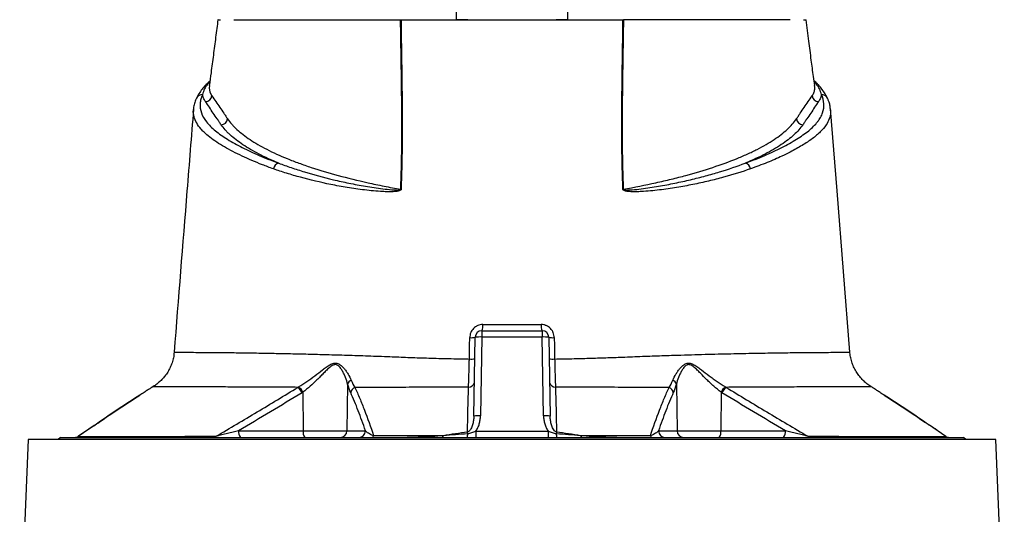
# Model space of a CAD drawing. Header units: millimetres. Extents: x 1189 to 1789, y 540 to 2623.
# Tile 11 of 12: x 1268 to 1710, y 2102 to 2325. Entities that reach past the tile are written whole.
import ezdxf

# ---------------------------------------------------------------- set-up
doc = ezdxf.new("R2010")
doc.units = ezdxf.units.MM

msp = doc.modelspace()

# ---------------------------------------------------------------- linework, layer by layer
at = {"color": 8, "linetype": 'Continuous', "lineweight": 25}
for p, q in [((1353.22, 2296.66), (1352.74, 2296.16)), ((1625.47, 2296.16), (1625, 2296.63)), ((1301.24, 2141.93), (1294.1, 2137.01)), ((1684.11, 2137.01), (1676.79, 2142.06))]:
    msp.add_line(p, q, dxfattribs=at)
at = {"color": 7, "linetype": 'Continuous', "lineweight": 25}
for p, q in [((1354.06, 2290.48), (1354.18, 2290.3)), ((1624.03, 2290.3), (1624.15, 2290.48)), ((1345.93, 2284.2), (1345.98, 2284.49)), ((1475.55, 2184.59), (1502.66, 2184.59)), ((1475.55, 2184.59), (1475.55, 2181.75)), ((1502.66, 2184.59), (1502.66, 2181.75)), ((1471.93, 2146.16), (1472.55, 2181.65)), ((1475.55, 2181.75), (1474.93, 2146.26)), ((1502.66, 2181.75), (1475.55, 2181.75)), ((1503.28, 2146.27), (1502.66, 2181.75)), ((1505.66, 2181.65), (1506.28, 2146.16)), ((1337.27, 2174.91), (1337.22, 2174.91)), ((1641.03, 2174.91), (1641, 2174.91)), ((1415.21, 2160.51), (1414.86, 2139.54)), ((1563, 2160.51), (1563.35, 2139.54)), ((1327.54, 2159.3), (1327.55, 2159.3)), ((1395.12, 2156.95), (1395.2, 2139.54)), ((1583.09, 2156.95), (1583.01, 2139.54)), ((1650.8, 2159.29), (1650.76, 2159.31)), ((1301.04, 2141.83), (1294.25, 2137.15)), ((1366.2, 2139.54), (1395.2, 2139.54)), ((1395.2, 2139.54), (1414.86, 2139.54)), ((1414.86, 2139.54), (1423.21, 2139.54)), ((1472.83, 2139.44), (1472.83, 2136.59)), ((1472.83, 2139.44), (1505.38, 2139.44)), ((1505.38, 2139.44), (1505.38, 2136.59)), ((1555, 2139.54), (1563.35, 2139.54)), ((1563.35, 2139.54), (1583.01, 2139.54)), ((1583.01, 2139.54), (1612.01, 2139.54)), ((1271.6, 2135.59), (1267.75, 2044.21)), ((1706.61, 2135.59), (1271.6, 2135.59)), ((1286.11, 2136.59), (1285.11, 2135.59)), ((1286.11, 2136.59), (1692.11, 2136.59)), ((1693.11, 2135.59), (1692.11, 2136.59)), ((1710.46, 2044.23), (1706.61, 2135.59))]:
    msp.add_line(p, q, dxfattribs=at)
at = {"color": 8, "linetype": 'Continuous', "lineweight": 25, "flags": 128}
for points in [[(1352.74, 2296.16), (1353.12, 2296.3), (1353.21, 2296.35)], [(1353.02, 2294.91), (1352.92, 2293.73), (1353.25, 2292.11), (1354.06, 2290.48), (1354.06, 2290.48), (1354.06, 2290.48)], [(1625.01, 2296.35), (1625.09, 2296.31), (1625.47, 2296.16)]]:
    msp.add_lwpolyline(points, dxfattribs=at)
at = {"color": 7, "linetype": 'Continuous', "lineweight": 25, "flags": 128}
msp.add_lwpolyline([(1641.04, 2174.91), (1635.25, 2247.58), (1632.3, 2284.5)], dxfattribs=at)
at = {"color": 7, "linetype": 'Continuous', "lineweight": 25}
for centre, radius, start, end in [((1353.46, 2293.63), 2.63, 105.98, 139.0428), ((1351.13, 2290.87), 3.11, 272.6028, 349.4392), ((1627.08, 2290.87), 3.11, 190.5602, 267.3972), ((1358.18, 2280.4), 3.11, 272.7203, 351.0646), ((1620.03, 2280.41), 3.11, 188.9348, 267.281), ((1385.06, 2256.9), 3.24, 104.9593, 170.4584), ((1593.15, 2256.9), 3.24, 9.5416, 75.0407), ((1439.85, 2234.02), 14.25, 92.3411, 93.0093), ((1538.36, 2234.02), 14.25, 86.9907, 87.6589), ((1470.34, 2186.72), 5.63, 337.8337, 6.5565), ((1507.87, 2186.72), 5.63, 173.4435, 202.1663), ((1475.55, 2181.59), 3, 90, 179), ((1502.66, 2181.59), 3, 1, 90), ((1470.78, 2190.01), 8.55, 265.4048, 281.9424), ((1474.55, 2167.33), 14.45, 86.038, 97.9584), ((1503.66, 2167.33), 14.45, 82.0416, 93.962), ((1507.43, 2190.01), 8.55, 258.0576, 274.5952), ((1470.65, 2182.14), 10.29, 266.0026, 279.7211), ((1507.56, 2182.14), 10.29, 260.2787, 273.9974), ((1418, 2159.68), 2.9, 114.3228, 163.4155), ((1469.72, 2161.78), 2.53, 266.149, 348.3496), ((1508.49, 2161.78), 2.53, 191.6509, 273.8553), ((1560.21, 2159.68), 2.9, 16.5817, 65.672), ((1387.68, 2153.05), 7.97, 27.4326, 49.6726), ((1387.96, 2153.07), 8.14, 28.4617, 50.1715), ((1419.64, 2156.16), 3.13, 111.8187, 168.6244), ((1558.57, 2156.16), 3.13, 11.3726, 68.1818), ((1590.25, 2153.07), 8.14, 129.8276, 151.5376), ((1590.53, 2153.05), 7.97, 130.3241, 152.5617), ((1473.94, 2131.85), 14.45, 86.038, 97.9584), ((1504.28, 2131.85), 14.45, 82.0416, 93.962), ((1369.61, 2138.86), 3.48, 168.8058, 220.7047), ((1398.62, 2138.86), 3.48, 168.8058, 220.7047), ((1411.91, 2139.54), 2.95, 270.9872, 359.999), ((1420.26, 2139.54), 2.95, 270.9872, 359.999), ((1462.32, 2137.99), 6.86, 348.2478, 2.5753), ((1203.37, 2105.99), 267.76, 6.9299, 7.0941), ((1515.89, 2137.99), 6.86, 177.4254, 191.7487), ((1774.91, 2105.99), 267.83, 172.9073, 173.0714), ((1557.95, 2139.54), 2.95, 180.001, 269.0128), ((1566.3, 2139.54), 2.95, 180.001, 269.0128), ((1579.59, 2138.86), 3.48, 319.2953, 11.1942), ((1608.59, 2138.86), 3.48, 319.2953, 11.1942), ((1292.51, 2139.59), 3, 270, 305.2195), ((1292.52, 2139.59), 3, 270.0001, 305.2359), ((1292.61, 2139.48), 2.89, 270.037, 301.1208), ((1354.94, 2138.18), 1.59, 271.7532, 317.5055), ((1425.92, 2137.5), 0.964, 289.0545, 352.7245), ((1457.02, 2137.43), 1.2, 315.5581, 3.7641), ((1521.19, 2137.43), 1.2, 176.2335, 224.4282), ((1552.29, 2137.5), 0.964, 187.2759, 250.9459), ((1623.27, 2138.18), 1.59, 222.502, 268.2476), ((1685.7, 2139.59), 3, 234.6055, 269.9999), ((1685.69, 2139.59), 3, 234.8504, 270), ((1685.6, 2139.48), 2.89, 238.8785, 269.963)]:
    msp.add_arc(centre, radius, start, end, dxfattribs=at)
at = {"color": 8, "linetype": 'Continuous', "lineweight": 25}
for centre, radius, start, end in [((1624.74, 2293.63), 2.64, 43.4312, 73.9973), ((1349.86, 2288), 2.87, 87.4552, 153.9524), ((1628.35, 2288), 2.87, 26.1935, 92.5436)]:
    msp.add_arc(centre, radius, start, end, dxfattribs=at)
at = {"color": 7, "linetype": 'Continuous', "lineweight": 25}
for points, knots in [([(1464.11, 2324.59), (1464.11, 2327.14), (1464.11, 2329.69), (1464.11, 2334.78), (1464.11, 2337.32), (1464.11, 2341.13), (1464.11, 2342.4), (1464.11, 2344.93), (1464.11, 2346.2), (1464.11, 2348.09), (1464.11, 2348.72), (1464.11, 2349.98), (1464.11, 2350.61), (1464.11, 2351.54), (1464.11, 2351.85), (1464.11, 2352.47), (1464.11, 2352.78), (1464.11, 2353.38), (1464.11, 2353.68), (1464.11, 2354.1), (1464.11, 2354.24), (1464.11, 2354.42), (1464.11, 2354.48), (1464.11, 2354.56), (1464.11, 2354.59), (1464.11, 2354.59)], [0, 0, 0, 0, 0.25, 0.25, 0.5, 0.5, 0.625, 0.625, 0.75, 0.75, 0.8125, 0.8125, 0.875, 0.875, 0.90625, 0.90625, 0.9375, 0.9375, 0.96875, 0.96875, 0.984375, 0.984375, 0.992187, 0.992187, 1, 1, 1, 1]), ([(1514.11, 2354.59), (1514.11, 2354.59), (1514.11, 2354.56), (1514.11, 2354.48), (1514.11, 2354.42), (1514.11, 2354.23), (1514.11, 2354.09), (1514.11, 2353.67), (1514.11, 2353.37), (1514.11, 2352.76), (1514.11, 2352.45), (1514.11, 2351.84), (1514.11, 2351.53), (1514.11, 2350.59), (1514.11, 2349.96), (1514.11, 2348.71), (1514.11, 2348.08), (1514.11, 2346.18), (1514.11, 2344.92), (1514.11, 2342.38), (1514.11, 2341.12), (1514.11, 2337.31), (1514.11, 2334.77), (1514.11, 2329.68), (1514.11, 2327.14), (1514.11, 2324.59)], [0, 0, 0, 0, 0.007812, 0.007812, 0.015625, 0.015625, 0.03125, 0.03125, 0.0625, 0.0625, 0.09375, 0.09375, 0.125, 0.125, 0.1875, 0.1875, 0.25, 0.25, 0.375, 0.375, 0.5, 0.5, 0.75, 0.75, 1, 1, 1, 1]), ([(1356.87, 2324.59), (1356.54, 2321.96), (1355.86, 2316.68), (1354.83, 2308.69), (1353.89, 2301.43), (1353.24, 2296.85), (1352.97, 2294.91)], [0, 0, 0, 0, 0.2686541, 0.5373671, 0.8048586, 1, 1, 1, 1]), ([(1356.93, 2324.59), (1356.9, 2324.59), (1356.78, 2324.59), (1357.11, 2324.59), (1357.76, 2324.59), (1358.08, 2324.59)], [0, 0, 0, 0, 0.094576, 0.557455, 1, 1, 1, 1]), ([(1364.1, 2324.59), (1364.18, 2324.59), (1364.33, 2324.59), (1364.58, 2324.59), (1364.83, 2324.59), (1365.09, 2324.59), (1365.36, 2324.59), (1365.65, 2324.59), (1365.94, 2324.59), (1366.24, 2324.59), (1366.56, 2324.59), (1366.88, 2324.59), (1367.22, 2324.59), (1367.56, 2324.59), (1368.57, 2324.59), (1370.41, 2324.59), (1373.41, 2324.59), (1376.82, 2324.59), (1380.65, 2324.59), (1384.88, 2324.59), (1389.51, 2324.59), (1394.52, 2324.59), (1399.9, 2324.59), (1405.62, 2324.59), (1411.69, 2324.59), (1418.07, 2324.59), (1423.17, 2324.59), (1426.77, 2324.59), (1428.76, 2324.59), (1430.77, 2324.59), (1432.79, 2324.59), (1434.84, 2324.59), (1436.91, 2324.59), (1438.31, 2324.59), (1439.01, 2324.59)], [0, 0, 0, 0, 0.009539, 0.019075, 0.02861, 0.038144, 0.047677, 0.057211, 0.066746, 0.076283, 0.085822, 0.095364, 0.104909, 0.114459, 0.124013, 0.186218, 0.248355, 0.310652, 0.373016, 0.435522, 0.497964, 0.560535, 0.623167, 0.685915, 0.748593, 0.811367, 0.874209, 0.892205, 0.910185, 0.928154, 0.946115, 0.964074, 0.982034, 1, 1, 1, 1]), ([(1439.1, 2248.25), (1439.32, 2254.68), (1439.46, 2261.09), (1439.59, 2273.88), (1439.58, 2280.25), (1439.43, 2299.33), (1439.16, 2311.98), (1439.01, 2324.59)], [0, 0, 0, 0, 0.25, 0.25, 0.5, 0.5, 1, 1, 1, 1]), ([(1439.21, 2324.59), (1439.28, 2318.29), (1439.37, 2311.97), (1439.56, 2299.31), (1439.65, 2292.97), (1439.75, 2280.25), (1439.75, 2273.88), (1439.62, 2261.09), (1439.48, 2254.68), (1439.27, 2248.26)], [0, 0, 0, 0, 0.25, 0.25, 0.5, 0.5, 0.75, 0.75, 1, 1, 1, 1]), ([(1439.21, 2324.59), (1439.56, 2324.59), (1440.26, 2324.59), (1441.31, 2324.59), (1442.37, 2324.59), (1443.43, 2324.59), (1444.49, 2324.59), (1445.56, 2324.59), (1446.27, 2324.59), (1446.63, 2324.59)], [0, 0, 0, 0, 0.142816, 0.285635, 0.428463, 0.571306, 0.714172, 0.857068, 1, 1, 1, 1]), ([(1446.63, 2324.59), (1446.93, 2324.59), (1447.54, 2324.59), (1448.46, 2324.59), (1449.37, 2324.59), (1450.3, 2324.59), (1451.22, 2324.59), (1452.15, 2324.59), (1453.08, 2324.59), (1454.02, 2324.59), (1454.95, 2324.59), (1455.9, 2324.59), (1458.26, 2324.59), (1462.07, 2324.59), (1467.39, 2324.59), (1472.77, 2324.59), (1478.19, 2324.59), (1483.64, 2324.59), (1489.1, 2324.59), (1494.57, 2324.59), (1500.02, 2324.59), (1505.44, 2324.59), (1510.82, 2324.59), (1516.14, 2324.59), (1520.22, 2324.59), (1523.1, 2324.59), (1524.82, 2324.59), (1526.53, 2324.59), (1528.22, 2324.59), (1529.91, 2324.59), (1531.02, 2324.59), (1531.58, 2324.59)], [0, 0, 0, 0, 0.011372, 0.02274, 0.034104, 0.045465, 0.056825, 0.068185, 0.079545, 0.090906, 0.102271, 0.113638, 0.12501, 0.187502, 0.250007, 0.312499, 0.375004, 0.437496, 0.500001, 0.562493, 0.624997, 0.687489, 0.749994, 0.812486, 0.874991, 0.895833, 0.916663, 0.937489, 0.958316, 0.979151, 1, 1, 1, 1]), ([(1469.18, 2324.59), (1468.66, 2324.59), (1468.16, 2324.59), (1467.44, 2324.59), (1467.21, 2324.59), (1466.75, 2324.59), (1466.52, 2324.59), (1465.87, 2324.59), (1465.47, 2324.59), (1464.73, 2324.59), (1464.4, 2324.59), (1464.11, 2324.59)], [0, 0, 0, 0, 0.25, 0.25, 0.375, 0.375, 0.5, 0.5, 0.75, 0.75, 1, 1, 1, 1]), ([(1514.11, 2324.59), (1513.81, 2324.59), (1513.48, 2324.59), (1512.93, 2324.59), (1512.74, 2324.59), (1512.34, 2324.59), (1512.13, 2324.59), (1511.47, 2324.59), (1511.02, 2324.59), (1510.06, 2324.59), (1509.55, 2324.59), (1509.03, 2324.59)], [0, 0, 0, 0, 0.25, 0.25, 0.375, 0.375, 0.5, 0.5, 0.75, 0.75, 1, 1, 1, 1]), ([(1531.58, 2324.59), (1531.94, 2324.59), (1532.65, 2324.59), (1533.72, 2324.59), (1534.78, 2324.59), (1535.84, 2324.59), (1536.9, 2324.59), (1537.95, 2324.59), (1538.65, 2324.59), (1539, 2324.59)], [0, 0, 0, 0, 0.142874, 0.285731, 0.428578, 0.571422, 0.714269, 0.857126, 1, 1, 1, 1]), ([(1538.95, 2248.26), (1538.73, 2254.68), (1538.59, 2261.09), (1538.46, 2273.88), (1538.46, 2280.25), (1538.56, 2292.97), (1538.65, 2299.31), (1538.84, 2311.97), (1538.93, 2318.29), (1539, 2324.59)], [0, 0, 0, 0, 0.25, 0.25, 0.5, 0.5, 0.75, 0.75, 1, 1, 1, 1]), ([(1539.2, 2324.59), (1539.05, 2311.98), (1538.78, 2299.33), (1538.63, 2280.25), (1538.62, 2273.88), (1538.75, 2261.09), (1538.89, 2254.68), (1539.11, 2248.25)], [0, 0, 0, 0, 0.5, 0.5, 0.75, 0.75, 1, 1, 1, 1]), ([(1614.11, 2324.59), (1612.15, 2324.59), (1605.86, 2324.59), (1589.63, 2324.59), (1567.29, 2324.59), (1548.99, 2324.59), (1539.2, 2324.59)], [0.5613215, 0.5613215, 0.5613215, 0.5613215, 0.6404767, 0.7196318, 0.798787, 0.8776759, 0.8776759, 0.8776759, 0.8776759]), ([(1620.13, 2324.59), (1620.49, 2324.59), (1621.25, 2324.59), (1621.3, 2324.59), (1621.32, 2324.59)], [0, 0, 0, 0, 0.487663, 1, 1, 1, 1]), ([(1625.24, 2294.92), (1625.04, 2296.29), (1624.5, 2300.12), (1623.62, 2306.8), (1622.51, 2315.32), (1621.75, 2321.37), (1621.34, 2324.59)], [0, 0, 0, 0, 0.139182, 0.386742, 0.673666, 1, 1, 1, 1]), ([(1351.56, 2295.42), (1351.08, 2294.9), (1349.99, 2293.7), (1348.65, 2291.77), (1347.73, 2290.22), (1347.37, 2289.42), (1347.3, 2289.27)], [0, 0, 0, 0, 0.260245, 0.593734, 0.924148, 1, 1, 1, 1]), ([(1352.74, 2296.16), (1352.36, 2295.72), (1352.02, 2295.28), (1351.41, 2294.4), (1351.14, 2293.96), (1350.45, 2292.62), (1350.14, 2291.73), (1349.99, 2290.87)], [0, 0, 0, 0, 0.25, 0.25, 0.5, 0.5, 1, 1, 1, 1]), ([(1353.26, 2296.99), (1353.19, 2296.93), (1352.74, 2296.54), (1352.38, 2296.14), (1352.07, 2295.8)], [0, 0, 0, 0, 0.151318, 1, 1, 1, 1]), ([(1626.62, 2295.43), (1626.32, 2295.77), (1625.8, 2296.35), (1625.18, 2296.89), (1624.93, 2297.1)], [0, 0, 0, 0, 0.605114, 1, 1, 1, 1]), ([(1628.22, 2290.87), (1628.07, 2291.73), (1627.76, 2292.62), (1627.07, 2293.96), (1626.8, 2294.41), (1626.19, 2295.29), (1625.85, 2295.73), (1625.47, 2296.16)], [0, 0, 0, 0, 0.5, 0.5, 0.75, 0.75, 1, 1, 1, 1]), ([(1630.93, 2289.27), (1630.61, 2289.89), (1629.95, 2291.18), (1628.58, 2293.19), (1627.45, 2294.64), (1626.72, 2295.36), (1626.64, 2295.43)], [0, 0, 0, 0, 0.30891, 0.63147, 0.960798, 1, 1, 1, 1]), ([(1347.27, 2289.26), (1347.21, 2289.14), (1346.77, 2288.35), (1346.31, 2286.83), (1345.91, 2285.25), (1345.89, 2284.37), (1345.89, 2284.19)], [0, 0, 0, 0, 0.076097, 0.493364, 0.896271, 1, 1, 1, 1]), ([(1349.99, 2290.87), (1349.82, 2290.53), (1349.68, 2290.18), (1349.42, 2289.49), (1349.31, 2289.15), (1349.03, 2288.12), (1348.91, 2287.43), (1348.77, 2285.37), (1348.96, 2284.01), (1349.91, 2281.29), (1350.67, 2279.93), (1352.26, 2277.91), (1352.86, 2277.24), (1354.21, 2275.9), (1354.95, 2275.24), (1357.36, 2273.28), (1359.21, 2272), (1363.27, 2269.49), (1365.47, 2268.26), (1370.22, 2265.83), (1372.76, 2264.64), (1378.22, 2262.3), (1381.13, 2261.15), (1384.22, 2260.03)], [0, 0, 0, 0, 0.03125, 0.03125, 0.0625, 0.0625, 0.125, 0.125, 0.25, 0.25, 0.375, 0.375, 0.4375, 0.4375, 0.5, 0.5, 0.625, 0.625, 0.75, 0.75, 0.875, 0.875, 1, 1, 1, 1]), ([(1351.27, 2287.77), (1351.18, 2287.9), (1351.1, 2288.03), (1350.93, 2288.29), (1350.86, 2288.42), (1350.64, 2288.8), (1350.52, 2289.06), (1350.19, 2289.84), (1350.05, 2290.35), (1349.99, 2290.87)], [0, 0, 0, 0, 0.125, 0.125, 0.25, 0.25, 0.5, 0.5, 1, 1, 1, 1]), ([(1354.18, 2290.3), (1355.36, 2288.58), (1356.53, 2286.85), (1358.3, 2284.26), (1358.89, 2283.39), (1359.77, 2282.09), (1360.22, 2281.44), (1360.73, 2280.68), (1360.95, 2280.36), (1361.1, 2280.14), (1361.17, 2280.03), (1361.25, 2279.92)], [0, 0, 0, 0, 0.5, 0.5, 0.75, 0.75, 0.875, 0.9375, 0.96875, 0.96875, 1, 1, 1, 1]), ([(1593.99, 2260.03), (1597.07, 2261.15), (1599.98, 2262.3), (1605.45, 2264.64), (1608.02, 2265.84), (1611.61, 2267.68), (1612.76, 2268.3), (1614.98, 2269.54), (1616.04, 2270.17), (1619.08, 2272.06), (1620.92, 2273.34), (1624.1, 2275.93), (1625.44, 2277.25), (1626.76, 2278.94), (1627, 2279.27), (1627.46, 2279.95), (1627.67, 2280.29), (1628.24, 2281.31), (1628.55, 2281.99), (1629.26, 2284.04), (1629.44, 2285.4), (1629.25, 2288.13), (1628.88, 2289.5), (1628.22, 2290.87)], [0, 0, 0, 0, 0.125, 0.125, 0.25, 0.25, 0.3125, 0.3125, 0.375, 0.375, 0.5, 0.5, 0.625, 0.625, 0.65625, 0.65625, 0.6875, 0.6875, 0.75, 0.75, 0.875, 0.875, 1, 1, 1, 1]), ([(1616.96, 2279.92), (1617.04, 2280.03), (1617.11, 2280.15), (1617.26, 2280.36), (1617.48, 2280.69), (1618, 2281.44), (1618.44, 2282.09), (1619.32, 2283.39), (1619.91, 2284.26), (1621.68, 2286.85), (1622.85, 2288.58), (1624.03, 2290.3)], [0, 0, 0, 0, 0.03125, 0.03125, 0.0625, 0.125, 0.25, 0.25, 0.5, 0.5, 1, 1, 1, 1]), ([(1628.22, 2290.87), (1628.16, 2290.35), (1628.02, 2289.84), (1627.69, 2289.06), (1627.57, 2288.8), (1627.35, 2288.42), (1627.28, 2288.29), (1627.11, 2288.03), (1627.03, 2287.9), (1626.94, 2287.77)], [0, 0, 0, 0, 0.5, 0.5, 0.75, 0.75, 0.875, 0.875, 1, 1, 1, 1]), ([(1632.28, 2284.39), (1632.22, 2284.95), (1632.08, 2286.18), (1631.59, 2287.81), (1631.1, 2288.85), (1630.9, 2289.26)], [0, 0, 0, 0, 0.335313, 0.7365376, 1, 1, 1, 1]), ([(1358.33, 2277.3), (1358.17, 2277.52), (1358.03, 2277.74), (1357.73, 2278.17), (1357.29, 2278.83), (1356.85, 2279.48), (1355.97, 2280.79), (1355.38, 2281.66), (1353.62, 2284.28), (1352.44, 2286.03), (1351.27, 2287.77)], [0, 0, 0, 0, 0.0625, 0.0625, 0.125, 0.25, 0.25, 0.5, 0.5, 1, 1, 1, 1]), ([(1626.94, 2287.77), (1625.77, 2286.02), (1624.59, 2284.28), (1622.83, 2281.66), (1622.24, 2280.79), (1621.36, 2279.48), (1620.92, 2278.83), (1620.48, 2278.18), (1620.18, 2277.74), (1620.04, 2277.52), (1619.89, 2277.3)], [0, 0, 0, 0, 0.5, 0.5, 0.75, 0.75, 0.875, 0.9375, 0.9375, 1, 1, 1, 1]), ([(1345.89, 2284.26), (1344.92, 2272.04), (1342, 2235.59), (1339.1, 2199.14), (1337.17, 2174.91)], [0, 0, 0, 0, 0.335451, 1, 1, 1, 1]), ([(1384.22, 2260.03), (1381.01, 2261.35), (1378.06, 2262.7), (1372.69, 2265.47), (1370.26, 2266.88), (1365.94, 2269.76), (1364.03, 2271.23), (1361.99, 2273.1), (1361.6, 2273.48), (1360.85, 2274.24), (1360.49, 2274.62), (1359.47, 2275.76), (1358.86, 2276.53), (1358.33, 2277.3)], [0, 0, 0, 0, 0.25, 0.25, 0.5, 0.5, 0.75, 0.75, 0.8125, 0.8125, 0.875, 0.875, 1, 1, 1, 1]), ([(1361.25, 2279.92), (1361.79, 2279.12), (1362.42, 2278.33), (1363.46, 2277.14), (1363.83, 2276.75), (1364.6, 2275.96), (1365, 2275.57), (1367.11, 2273.63), (1369.07, 2272.11), (1373.55, 2269.13), (1376.07, 2267.67), (1381.65, 2264.81), (1384.72, 2263.41), (1388.92, 2261.7), (1389.77, 2261.37), (1391.51, 2260.7), (1392.39, 2260.37), (1395.08, 2259.38), (1396.93, 2258.74), (1402.65, 2256.85), (1406.68, 2255.65), (1415.19, 2253.35), (1419.66, 2252.25), (1425.54, 2250.95), (1426.73, 2250.69), (1429.13, 2250.18), (1430.35, 2249.93), (1434.04, 2249.19), (1436.55, 2248.71), (1439.1, 2248.25)], [0, 0, 0, 0, 0.0625, 0.0625, 0.09375, 0.09375, 0.125, 0.125, 0.25, 0.25, 0.375, 0.375, 0.5, 0.5, 0.53125, 0.53125, 0.5625, 0.5625, 0.625, 0.625, 0.75, 0.75, 0.875, 0.875, 0.90625, 0.90625, 0.9375, 0.9375, 1, 1, 1, 1]), ([(1539.11, 2248.25), (1544.2, 2249.17), (1549.1, 2250.15), (1556.18, 2251.72), (1558.49, 2252.26), (1562.99, 2253.37), (1565.17, 2253.93), (1571.56, 2255.66), (1575.59, 2256.86), (1583.17, 2259.37), (1586.73, 2260.67), (1591.72, 2262.69), (1593.33, 2263.38), (1595.64, 2264.43), (1596.4, 2264.78), (1597.88, 2265.5), (1598.6, 2265.85), (1600.72, 2266.93), (1602.06, 2267.66), (1604.6, 2269.14), (1605.8, 2269.89), (1609.18, 2272.14), (1611.15, 2273.66), (1614.49, 2276.76), (1615.88, 2278.33), (1616.96, 2279.92)], [0, 0, 0, 0, 0.125, 0.125, 0.1875, 0.1875, 0.25, 0.25, 0.375, 0.375, 0.5, 0.5, 0.5625, 0.5625, 0.59375, 0.59375, 0.625, 0.625, 0.6875, 0.6875, 0.75, 0.75, 0.875, 0.875, 1, 1, 1, 1]), ([(1619.89, 2277.3), (1618.81, 2275.76), (1617.46, 2274.24), (1614.22, 2271.26), (1612.33, 2269.8), (1608.01, 2266.92), (1605.58, 2265.5), (1601.53, 2263.41), (1600.12, 2262.73), (1597.14, 2261.36), (1595.59, 2260.69), (1593.99, 2260.03)], [0, 0, 0, 0, 0.25, 0.25, 0.5, 0.5, 0.75, 0.75, 0.875, 0.875, 1, 1, 1, 1]), ([(1384.22, 2260.03), (1386.02, 2259.34), (1387.88, 2258.66), (1390.77, 2257.67), (1391.75, 2257.35), (1393.74, 2256.71), (1394.75, 2256.39), (1399.87, 2254.83), (1404.2, 2253.66), (1411.06, 2252.04), (1413.4, 2251.52), (1418.21, 2250.53), (1420.68, 2250.06), (1424.48, 2249.41), (1425.77, 2249.21), (1428.37, 2248.82), (1429.68, 2248.63), (1432.33, 2248.3), (1433.68, 2248.16), (1435.72, 2248), (1436.4, 2247.95), (1437.44, 2247.93), (1437.78, 2247.93), (1438.3, 2247.96), (1438.48, 2247.97), (1438.74, 2248.02), (1438.83, 2248.03), (1438.95, 2248.08), (1439, 2248.1), (1439.05, 2248.14), (1439.07, 2248.16), (1439.1, 2248.2), (1439.1, 2248.23), (1439.1, 2248.25)], [0, 0, 0, 0, 0.125, 0.125, 0.1875, 0.1875, 0.25, 0.25, 0.5, 0.5, 0.625, 0.625, 0.75, 0.75, 0.8125, 0.8125, 0.875, 0.875, 0.9375, 0.9375, 0.96875, 0.96875, 0.984375, 0.984375, 0.992188, 0.992188, 0.996094, 0.996094, 0.998047, 0.998047, 0.999023, 0.999023, 1, 1, 1, 1]), ([(1539.11, 2248.25), (1539.11, 2248.23), (1539.11, 2248.2), (1539.14, 2248.16), (1539.16, 2248.14), (1539.22, 2248.1), (1539.26, 2248.08), (1539.39, 2248.03), (1539.47, 2248.02), (1539.73, 2247.97), (1539.91, 2247.96), (1540.43, 2247.93), (1540.78, 2247.93), (1541.81, 2247.95), (1542.49, 2248), (1544.53, 2248.15), (1545.86, 2248.3), (1548.51, 2248.63), (1549.83, 2248.81), (1552.41, 2249.2), (1553.69, 2249.41), (1557.48, 2250.05), (1559.95, 2250.52), (1564.76, 2251.51), (1567.11, 2252.03), (1571.69, 2253.12), (1573.93, 2253.68), (1578.29, 2254.86), (1580.41, 2255.46), (1586.56, 2257.33), (1590.4, 2258.65), (1593.99, 2260.03)], [0, 0, 0, 0, 0.000977, 0.000977, 0.001953, 0.001953, 0.003906, 0.003906, 0.007813, 0.007813, 0.015625, 0.015625, 0.03125, 0.03125, 0.0625, 0.0625, 0.125, 0.125, 0.1875, 0.1875, 0.25, 0.25, 0.375, 0.375, 0.5, 0.5, 0.625, 0.625, 0.75, 0.75, 1, 1, 1, 1]), ([(1439.27, 2248.26), (1439.26, 2248.21), (1439.25, 2248.16), (1439.21, 2248.06), (1439.19, 2248.02), (1439.09, 2247.9), (1439.01, 2247.84), (1438.77, 2247.69), (1438.59, 2247.62), (1438.24, 2247.51), (1438.06, 2247.46), (1437.7, 2247.39), (1437.52, 2247.36), (1436.99, 2247.28), (1436.63, 2247.24), (1435.91, 2247.19), (1435.55, 2247.17), (1434.49, 2247.13), (1433.78, 2247.13), (1432.37, 2247.16), (1431.67, 2247.18), (1429.58, 2247.28), (1428.21, 2247.39), (1425.48, 2247.64), (1424.14, 2247.78), (1420.16, 2248.26), (1417.58, 2248.64), (1412.54, 2249.47), (1410.09, 2249.93), (1402.92, 2251.38), (1398.38, 2252.46), (1392.99, 2253.93), (1391.93, 2254.23), (1389.83, 2254.84), (1388.79, 2255.16), (1385.74, 2256.11), (1383.77, 2256.76), (1381.86, 2257.44)], [0, 0, 0, 0, 0.001953, 0.001953, 0.003906, 0.003906, 0.007813, 0.007813, 0.015625, 0.015625, 0.023438, 0.023438, 0.03125, 0.03125, 0.046875, 0.046875, 0.0625, 0.0625, 0.09375, 0.09375, 0.125, 0.125, 0.1875, 0.1875, 0.25, 0.25, 0.375, 0.375, 0.5, 0.5, 0.75, 0.75, 0.8125, 0.8125, 0.875, 0.875, 1, 1, 1, 1]), ([(1596.35, 2257.44), (1592.54, 2256.09), (1588.49, 2254.82), (1582.02, 2253.06), (1579.8, 2252.49), (1575.23, 2251.41), (1572.88, 2250.89), (1568.08, 2249.92), (1565.62, 2249.47), (1560.59, 2248.64), (1558.01, 2248.26), (1554.04, 2247.78), (1552.71, 2247.63), (1550, 2247.39), (1548.62, 2247.28), (1546.54, 2247.18), (1545.84, 2247.16), (1544.44, 2247.13), (1543.73, 2247.13), (1542.66, 2247.17), (1542.31, 2247.19), (1541.59, 2247.24), (1541.23, 2247.28), (1540.7, 2247.35), (1540.52, 2247.39), (1540.16, 2247.46), (1539.98, 2247.5), (1539.63, 2247.62), (1539.45, 2247.68), (1539.2, 2247.84), (1539.12, 2247.9), (1539.03, 2248.02), (1539, 2248.06), (1538.96, 2248.16), (1538.95, 2248.21), (1538.95, 2248.26)], [0, 0, 0, 0, 0.25, 0.25, 0.375, 0.375, 0.5, 0.5, 0.625, 0.625, 0.75, 0.75, 0.8125, 0.8125, 0.875, 0.875, 0.90625, 0.90625, 0.9375, 0.9375, 0.953125, 0.953125, 0.96875, 0.96875, 0.976563, 0.976563, 0.984375, 0.984375, 0.992188, 0.992188, 0.996094, 0.996094, 0.998047, 0.998047, 1, 1, 1, 1]), ([(1475.93, 2187.36), (1475.55, 2187.36), (1475.17, 2187.32), (1474.42, 2187.17), (1474.05, 2187.06), (1473.53, 2186.83), (1473.36, 2186.75), (1473.02, 2186.57), (1472.86, 2186.47), (1472.38, 2186.14), (1472.09, 2185.9), (1471.56, 2185.36), (1471.31, 2185.05), (1470.89, 2184.42), (1470.71, 2184.08), (1470.49, 2183.55), (1470.43, 2183.37), (1470.31, 2183), (1470.26, 2182.81), (1470.15, 2182.25), (1470.11, 2181.87), (1470.1, 2181.49)], [0, 0, 0, 0, 0.125, 0.125, 0.25, 0.25, 0.3125, 0.3125, 0.375, 0.375, 0.5, 0.5, 0.625, 0.625, 0.75, 0.75, 0.8125, 0.8125, 0.875, 0.875, 1, 1, 1, 1]), ([(1475.93, 2187.36), (1480.31, 2187.36), (1484.7, 2187.36), (1493.51, 2187.36), (1497.9, 2187.36), (1502.28, 2187.36)], [0, 0, 0, 0, 0.5, 0.5, 1, 1, 1, 1]), ([(1508.11, 2181.49), (1508.11, 2181.87), (1508.06, 2182.26), (1507.9, 2183.01), (1507.79, 2183.38), (1507.57, 2183.91), (1507.49, 2184.08), (1507.31, 2184.42), (1507.21, 2184.58), (1506.89, 2185.06), (1506.65, 2185.36), (1506.11, 2185.9), (1505.82, 2186.15), (1505.19, 2186.58), (1504.85, 2186.76), (1504.33, 2186.98), (1504.14, 2187.05), (1503.78, 2187.16), (1503.6, 2187.21), (1503.04, 2187.32), (1502.66, 2187.36), (1502.28, 2187.36)], [0, 0, 0, 0, 0.125, 0.125, 0.25, 0.25, 0.3125, 0.3125, 0.375, 0.375, 0.5, 0.5, 0.625, 0.625, 0.75, 0.75, 0.8125, 0.8125, 0.875, 0.875, 1, 1, 1, 1]), ([(1337.17, 2174.92), (1337.14, 2174.5), (1337.07, 2173.27), (1336.62, 2171.3), (1335.88, 2169.06), (1334.91, 2166.98), (1333.74, 2165.09), (1332.41, 2163.38), (1330.96, 2161.88), (1329.42, 2160.59), (1328.27, 2159.75), (1327.62, 2159.4), (1327.53, 2159.35)], [0, 0, 0, 0, 0.066074, 0.193473, 0.317179, 0.437374, 0.554119, 0.667379, 0.777021, 0.882814, 0.984414, 1, 1, 1, 1]), ([(1650.77, 2159.33), (1650.65, 2159.4), (1649.9, 2159.81), (1648.61, 2160.76), (1646.93, 2162.22), (1645.4, 2163.91), (1644.05, 2165.8), (1642.91, 2167.85), (1642.01, 2170.04), (1641.41, 2172.33), (1641.09, 2173.97), (1641.07, 2174.84), (1641.07, 2174.91)], [0, 0, 0, 0, 0.022275, 0.134395, 0.251223, 0.371023, 0.49272, 0.615652, 0.7394, 0.863687, 0.98832, 1, 1, 1, 1]), ([(1393.18, 2159.32), (1394.44, 2160.08), (1395.68, 2160.88), (1398.09, 2162.55), (1399.28, 2163.42), (1401.62, 2165.2), (1402.76, 2166.09), (1404.44, 2167.38), (1405, 2167.8), (1405.84, 2168.39), (1406.12, 2168.59), (1406.69, 2168.96), (1406.98, 2169.13), (1407.56, 2169.45), (1407.86, 2169.6), (1408.45, 2169.84), (1408.75, 2169.93), (1409.2, 2170.01), (1409.35, 2170.03), (1409.64, 2170.05), (1409.79, 2170.05), (1410.23, 2170.01), (1410.51, 2169.94), (1411.05, 2169.75), (1411.3, 2169.62), (1411.79, 2169.32), (1412.02, 2169.15), (1412.46, 2168.79), (1412.67, 2168.59), (1413.08, 2168.19), (1413.27, 2167.98), (1413.83, 2167.34), (1414.17, 2166.9), (1414.82, 2166), (1415.12, 2165.54), (1415.95, 2164.16), (1416.42, 2163.23), (1416.8, 2162.32)], [0, 0, 0, 0, 0.125, 0.125, 0.25, 0.25, 0.375, 0.375, 0.4375, 0.4375, 0.46875, 0.46875, 0.5, 0.5, 0.53125, 0.53125, 0.5625, 0.5625, 0.578125, 0.578125, 0.59375, 0.59375, 0.625, 0.625, 0.65625, 0.65625, 0.6875, 0.6875, 0.71875, 0.71875, 0.75, 0.75, 0.8125, 0.8125, 0.875, 0.875, 1, 1, 1, 1]), ([(1415.21, 2160.51), (1414.97, 2161.51), (1414.64, 2162.54), (1414.04, 2164.07), (1413.82, 2164.58), (1413.34, 2165.6), (1413.08, 2166.1), (1412.64, 2166.84), (1412.49, 2167.08), (1412.17, 2167.55), (1412, 2167.78), (1411.64, 2168.22), (1411.44, 2168.43), (1411.13, 2168.71), (1411.02, 2168.8), (1410.8, 2168.96), (1410.68, 2169.04), (1410.31, 2169.23), (1410.05, 2169.31), (1409.49, 2169.35), (1409.21, 2169.31), (1408.78, 2169.17), (1408.64, 2169.11), (1408.36, 2168.97), (1408.23, 2168.89), (1407.82, 2168.64), (1407.56, 2168.44), (1406.79, 2167.82), (1406.3, 2167.37), (1405.33, 2166.43), (1404.85, 2165.94), (1403.89, 2164.96), (1403.41, 2164.46), (1402.43, 2163.47), (1401.93, 2162.97), (1400.42, 2161.49), (1399.4, 2160.52), (1397.31, 2158.67), (1396.23, 2157.78), (1395.12, 2156.95)], [0, 0, 0, 0, 0.125, 0.125, 0.1875, 0.1875, 0.25, 0.25, 0.28125, 0.28125, 0.3125, 0.3125, 0.34375, 0.34375, 0.359375, 0.359375, 0.375, 0.375, 0.40625, 0.40625, 0.4375, 0.4375, 0.453125, 0.453125, 0.46875, 0.46875, 0.5, 0.5, 0.5625, 0.5625, 0.625, 0.625, 0.6875, 0.6875, 0.75, 0.75, 0.875, 0.875, 1, 1, 1, 1]), ([(1469.55, 2159.25), (1469.59, 2160.11), (1469.63, 2161.02), (1469.68, 2162.47), (1469.7, 2162.97), (1469.73, 2163.99), (1469.75, 2164.52), (1469.8, 2166.14), (1469.83, 2167.25), (1469.87, 2168.95), (1469.88, 2169.53), (1469.91, 2170.69), (1469.92, 2171.28), (1469.93, 2171.87)], [0, 0, 0, 0, 0.25, 0.25, 0.375, 0.375, 0.5, 0.5, 0.75, 0.75, 0.875, 0.875, 1, 1, 1, 1]), ([(1508.28, 2171.87), (1508.3, 2170.69), (1508.33, 2169.54), (1508.38, 2167.28), (1508.41, 2166.17), (1508.48, 2164), (1508.51, 2162.98), (1508.57, 2161.52), (1508.59, 2161.04), (1508.62, 2160.13), (1508.64, 2159.68), (1508.66, 2159.25)], [0, 0, 0, 0, 0.25, 0.25, 0.5, 0.5, 0.75, 0.75, 0.875, 0.875, 1, 1, 1, 1]), ([(1561.41, 2162.33), (1561.79, 2163.23), (1562.26, 2164.16), (1563.09, 2165.53), (1563.39, 2165.99), (1564.03, 2166.89), (1564.38, 2167.34), (1565.13, 2168.19), (1565.53, 2168.6), (1566.19, 2169.15), (1566.42, 2169.32), (1566.91, 2169.62), (1567.16, 2169.74), (1567.69, 2169.94), (1567.98, 2170.01), (1568.55, 2170.06), (1568.85, 2170.04), (1569.45, 2169.93), (1569.74, 2169.84), (1570.34, 2169.61), (1570.63, 2169.46), (1571.21, 2169.15), (1571.49, 2168.97), (1572.06, 2168.6), (1572.35, 2168.41), (1573.2, 2167.81), (1573.76, 2167.39), (1575.44, 2166.1), (1576.57, 2165.21), (1578.32, 2163.89), (1578.91, 2163.44), (1580.11, 2162.57), (1580.71, 2162.14), (1582.53, 2160.88), (1583.77, 2160.07), (1585.03, 2159.32)], [0, 0, 0, 0, 0.125, 0.125, 0.1875, 0.1875, 0.25, 0.25, 0.3125, 0.3125, 0.34375, 0.34375, 0.375, 0.375, 0.40625, 0.40625, 0.4375, 0.4375, 0.46875, 0.46875, 0.5, 0.5, 0.53125, 0.53125, 0.5625, 0.5625, 0.625, 0.625, 0.75, 0.75, 0.8125, 0.8125, 0.875, 0.875, 1, 1, 1, 1]), ([(1583.09, 2156.95), (1581.98, 2157.78), (1580.9, 2158.67), (1579.33, 2160.07), (1578.81, 2160.54), (1577.77, 2161.51), (1577.26, 2162), (1575.76, 2163.48), (1574.79, 2164.48), (1573.35, 2165.95), (1572.87, 2166.44), (1571.89, 2167.38), (1571.4, 2167.84), (1570.63, 2168.46), (1570.37, 2168.65), (1569.84, 2168.98), (1569.56, 2169.12), (1569.14, 2169.26), (1569, 2169.3), (1568.71, 2169.33), (1568.57, 2169.34), (1568.3, 2169.32), (1568.16, 2169.29), (1567.9, 2169.21), (1567.77, 2169.16), (1567.41, 2168.97), (1567.18, 2168.81), (1566.77, 2168.43), (1566.57, 2168.22), (1566.03, 2167.56), (1565.71, 2167.08), (1565.13, 2166.1), (1564.87, 2165.59), (1564.39, 2164.58), (1564.17, 2164.06), (1563.57, 2162.53), (1563.24, 2161.51), (1563, 2160.51)], [0, 0, 0, 0, 0.125, 0.125, 0.1875, 0.1875, 0.25, 0.25, 0.375, 0.375, 0.4375, 0.4375, 0.5, 0.5, 0.53125, 0.53125, 0.5625, 0.5625, 0.578125, 0.578125, 0.59375, 0.59375, 0.609375, 0.609375, 0.625, 0.625, 0.65625, 0.65625, 0.6875, 0.6875, 0.75, 0.75, 0.8125, 0.8125, 0.875, 0.875, 1, 1, 1, 1]), ([(1327.42, 2159.29), (1327.38, 2159.27), (1327.3, 2159.22), (1326.57, 2158.73), (1325.36, 2157.93), (1323.74, 2156.87), (1322.4, 2156.01), (1321.72, 2155.57)], [0, 0, 0, 0, 0.181592, 0.38342, 0.592747, 0.793644, 1, 1, 1, 1]), ([(1356.11, 2137.11), (1362.25, 2140.75), (1368.38, 2144.39), (1380.63, 2151.72), (1386.75, 2155.41), (1392.84, 2159.12)], [0, 0, 0, 0, 0.5, 0.5, 1, 1, 1, 1]), ([(1394.76, 2156.72), (1390.01, 2153.83), (1385.26, 2150.95), (1375.74, 2145.23), (1370.97, 2142.38), (1366.2, 2139.54)], [0, 0, 0, 0, 0.5, 0.5, 1, 1, 1, 1]), ([(1423.21, 2139.54), (1422.16, 2142.68), (1421.08, 2145.71), (1418.86, 2151.47), (1417.73, 2154.2), (1416.57, 2156.78)], [0, 0, 0, 0, 0.5, 0.5, 1, 1, 1, 1]), ([(1469.55, 2159.25), (1468.4, 2159.25), (1467.24, 2159.25), (1464.95, 2159.24), (1463.81, 2159.23), (1460.41, 2159.22), (1458.17, 2159.21), (1451.52, 2159.17), (1447.18, 2159.15), (1440.82, 2159.12), (1438.72, 2159.11), (1435.61, 2159.09), (1434.58, 2159.09), (1432.53, 2159.08), (1431.51, 2159.08), (1426.42, 2159.07), (1422.41, 2159.06), (1418.47, 2159.06)], [0, 0, 0, 0, 0.0625, 0.0625, 0.125, 0.125, 0.25, 0.25, 0.5, 0.5, 0.625, 0.625, 0.6875, 0.6875, 0.75, 0.75, 1, 1, 1, 1]), ([(1418.47, 2159.06), (1419.21, 2157.48), (1419.94, 2155.83), (1421.37, 2152.42), (1422.08, 2150.66), (1424.18, 2145.22), (1425.55, 2141.39), (1426.88, 2137.38)], [0, 0, 0, 0, 0.25, 0.25, 0.5, 0.5, 1, 1, 1, 1]), ([(1559.74, 2159.06), (1555.85, 2159.06), (1551.86, 2159.07), (1546.75, 2159.08), (1545.72, 2159.08), (1543.65, 2159.09), (1542.61, 2159.09), (1539.46, 2159.11), (1537.34, 2159.12), (1530.93, 2159.15), (1526.58, 2159.17), (1517.73, 2159.22), (1513.23, 2159.24), (1508.66, 2159.25)], [0, 0, 0, 0, 0.25, 0.25, 0.3125, 0.3125, 0.375, 0.375, 0.5, 0.5, 0.75, 0.75, 1, 1, 1, 1]), ([(1551.33, 2137.38), (1552.66, 2141.39), (1554.03, 2145.22), (1556.13, 2150.66), (1556.84, 2152.42), (1558.27, 2155.83), (1559, 2157.48), (1559.74, 2159.06)], [0, 0, 0, 0, 0.5, 0.5, 0.75, 0.75, 1, 1, 1, 1]), ([(1561.64, 2156.78), (1560.48, 2154.2), (1559.35, 2151.47), (1557.13, 2145.71), (1556.05, 2142.68), (1555, 2139.54)], [0, 0, 0, 0, 0.5, 0.5, 1, 1, 1, 1]), ([(1585.37, 2159.12), (1591.46, 2155.4), (1597.58, 2151.72), (1609.82, 2144.39), (1615.96, 2140.75), (1622.1, 2137.11)], [0, 0, 0, 0, 0.5, 0.5, 1, 1, 1, 1]), ([(1656.49, 2155.57), (1656.13, 2155.8), (1655.17, 2156.42), (1653.8, 2157.31), (1652.51, 2158.15), (1651.54, 2158.79), (1650.97, 2159.17), (1650.72, 2159.34), (1650.79, 2159.29), (1650.8, 2159.29)], [0, 0, 0, 0, 0.107946, 0.285967, 0.467807, 0.636663, 0.809736, 0.990479, 1, 1, 1, 1]), ([(1301.11, 2141.86), (1301.88, 2142.39), (1308.7, 2147.12), (1315.6, 2151.6), (1321.72, 2155.58)], [0, 0, 0, 0, 0.112843, 1, 1, 1, 1]), ([(1321.72, 2155.57), (1315.6, 2151.59), (1308.75, 2147.13), (1301.97, 2142.43), (1301.24, 2141.93)], [0, 0, 0, 0, 0.892359, 1, 1, 1, 1]), ([(1656.49, 2155.58), (1662.61, 2151.6), (1669.4, 2147.2), (1676.11, 2142.55), (1676.77, 2142.09)], [0, 0, 0, 0, 0.9019, 1, 1, 1, 1]), ([(1676.79, 2142.06), (1676.12, 2142.52), (1669.4, 2147.17), (1662.61, 2151.59), (1656.49, 2155.57)], [0, 0, 0, 0, 0.099532, 1, 1, 1, 1]), ([(1471.93, 2146.16), (1471.92, 2145.5), (1471.87, 2144.83), (1471.74, 2143.85), (1471.68, 2143.52), (1471.55, 2142.87), (1471.47, 2142.55), (1471.28, 2141.91), (1471.17, 2141.59), (1470.92, 2140.97), (1470.77, 2140.67), (1470.51, 2140.23), (1470.42, 2140.09), (1470.21, 2139.82), (1470.1, 2139.69), (1469.85, 2139.45), (1469.72, 2139.34), (1469.42, 2139.16), (1469.25, 2139.09), (1469.08, 2139.06)], [0, 0, 0, 0, 0.25, 0.25, 0.375, 0.375, 0.5, 0.5, 0.625, 0.625, 0.75, 0.75, 0.8125, 0.8125, 0.875, 0.875, 0.9375, 0.9375, 1, 1, 1, 1]), ([(1472.83, 2139.44), (1473.2, 2139.93), (1473.5, 2140.45), (1474.02, 2141.54), (1474.24, 2142.12), (1474.57, 2143.28), (1474.7, 2143.86), (1474.87, 2145.05), (1474.92, 2145.66), (1474.93, 2146.26)], [0, 0, 0, 0, 0.25, 0.25, 0.5, 0.5, 0.75, 0.75, 1, 1, 1, 1]), ([(1503.28, 2146.27), (1503.29, 2145.66), (1503.34, 2145.05), (1503.51, 2143.85), (1503.64, 2143.26), (1503.98, 2142.11), (1504.19, 2141.54), (1504.58, 2140.72), (1504.72, 2140.45), (1505.03, 2139.93), (1505.2, 2139.68), (1505.38, 2139.44)], [0, 0, 0, 0, 0.25, 0.25, 0.5, 0.5, 0.75, 0.75, 0.875, 0.875, 1, 1, 1, 1]), ([(1509.13, 2139.06), (1508.96, 2139.09), (1508.8, 2139.16), (1508.49, 2139.34), (1508.36, 2139.45), (1507.99, 2139.81), (1507.79, 2140.09), (1507.44, 2140.67), (1507.29, 2140.97), (1507.04, 2141.59), (1506.93, 2141.91), (1506.65, 2142.87), (1506.52, 2143.52), (1506.34, 2144.83), (1506.29, 2145.5), (1506.28, 2146.16)], [0, 0, 0, 0, 0.0625, 0.0625, 0.125, 0.125, 0.25, 0.25, 0.375, 0.375, 0.5, 0.5, 0.75, 0.75, 1, 1, 1, 1]), ([(1366.2, 2139.54), (1365.37, 2139.33), (1364.55, 2139.12), (1362.88, 2138.7), (1362.03, 2138.49), (1360.76, 2138.18), (1360.33, 2138.08), (1359.48, 2137.88), (1359.05, 2137.77), (1358.2, 2137.57), (1357.77, 2137.47), (1357.14, 2137.33), (1356.93, 2137.28), (1356.51, 2137.19), (1356.31, 2137.15), (1356.11, 2137.11)], [0, 0, 0, 0, 0.25, 0.25, 0.5, 0.5, 0.625, 0.625, 0.75, 0.75, 0.875, 0.875, 0.9375, 0.9375, 1, 1, 1, 1]), ([(1426.88, 2137.38), (1426.59, 2137.45), (1426.35, 2137.53), (1425.9, 2137.7), (1425.7, 2137.79), (1425.13, 2138.05), (1424.81, 2138.24), (1424.25, 2138.61), (1424, 2138.79), (1423.57, 2139.17), (1423.38, 2139.35), (1423.21, 2139.54)], [0, 0, 0, 0, 0.125, 0.125, 0.25, 0.25, 0.5, 0.5, 0.75, 0.75, 1, 1, 1, 1]), ([(1458.21, 2137.51), (1460.04, 2137.66), (1461.86, 2137.81), (1465.51, 2138.07), (1467.34, 2138.19), (1469.17, 2138.3)], [0, 0, 0, 0, 0.5, 0.5, 1, 1, 1, 1]), ([(1469.17, 2138.3), (1469.49, 2138.33), (1469.81, 2138.39), (1470.42, 2138.56), (1470.73, 2138.66), (1471.33, 2138.88), (1471.63, 2138.99), (1472.23, 2139.22), (1472.53, 2139.33), (1472.83, 2139.44)], [0, 0, 0, 0, 0.25, 0.25, 0.5, 0.5, 0.75, 0.75, 1, 1, 1, 1]), ([(1505.38, 2139.44), (1505.68, 2139.33), (1505.98, 2139.22), (1506.58, 2139), (1506.88, 2138.88), (1507.48, 2138.67), (1507.78, 2138.56), (1508.4, 2138.39), (1508.71, 2138.33), (1509.04, 2138.3)], [0, 0, 0, 0, 0.25, 0.25, 0.5, 0.5, 0.75, 0.75, 1, 1, 1, 1]), ([(1509.04, 2138.3), (1510.87, 2138.19), (1512.7, 2138.07), (1516.35, 2137.81), (1518.17, 2137.66), (1519.99, 2137.51)], [0, 0, 0, 0, 0.5, 0.5, 1, 1, 1, 1]), ([(1555, 2139.54), (1554.83, 2139.35), (1554.65, 2139.17), (1554.21, 2138.79), (1553.96, 2138.61), (1553.4, 2138.24), (1553.08, 2138.05), (1552.51, 2137.79), (1552.31, 2137.7), (1551.86, 2137.53), (1551.62, 2137.45), (1551.33, 2137.38)], [0, 0, 0, 0, 0.25, 0.25, 0.5, 0.5, 0.75, 0.75, 0.875, 0.875, 1, 1, 1, 1]), ([(1622.1, 2137.11), (1621.9, 2137.15), (1621.7, 2137.19), (1621.28, 2137.28), (1621.07, 2137.33), (1620.44, 2137.47), (1620.01, 2137.57), (1618.73, 2137.87), (1617.87, 2138.08), (1616.17, 2138.49), (1615.33, 2138.7), (1613.66, 2139.12), (1612.83, 2139.33), (1612.01, 2139.54)], [0, 0, 0, 0, 0.0625, 0.0625, 0.125, 0.125, 0.25, 0.25, 0.5, 0.5, 0.75, 0.75, 1, 1, 1, 1]), ([(1683.97, 2137.15), (1683.71, 2137.33), (1681.39, 2138.97), (1679.05, 2140.55), (1676.99, 2141.96)], [0, 0, 0, 0, 0.113846, 1, 1, 1, 1]), ([(1294.1, 2137.01), (1294.65, 2137.01), (1295.24, 2137.01), (1296.53, 2137.01), (1297.23, 2137.01), (1299.46, 2137.01), (1301.14, 2137.01), (1306.76, 2137.01), (1311.26, 2137.02), (1321.81, 2137.03), (1327.75, 2137.04), (1337.66, 2137.06), (1341.13, 2137.07), (1348.4, 2137.09), (1352.18, 2137.1), (1356.11, 2137.11)], [0, 0, 0, 0, 0.0625, 0.0625, 0.125, 0.125, 0.25, 0.25, 0.5, 0.5, 0.75, 0.75, 0.875, 0.875, 1, 1, 1, 1]), ([(1426.88, 2137.38), (1429.44, 2137.39), (1432.02, 2137.41), (1437.21, 2137.43), (1439.82, 2137.44), (1447.67, 2137.48), (1452.93, 2137.49), (1458.21, 2137.51)], [0, 0, 0, 0, 0.25, 0.25, 0.5, 0.5, 1, 1, 1, 1]), ([(1438.2, 2136.59), (1441.53, 2136.59), (1444.86, 2136.69), (1451.54, 2137), (1454.88, 2137.22), (1458.21, 2137.51)], [0, 0, 0, 0, 0.5, 0.5, 1, 1, 1, 1]), ([(1519.99, 2137.51), (1523.33, 2137.22), (1526.67, 2137), (1533.35, 2136.69), (1536.68, 2136.59), (1540.02, 2136.59)], [0, 0, 0, 0, 0.5, 0.5, 1, 1, 1, 1]), ([(1519.99, 2137.51), (1522.64, 2137.5), (1525.28, 2137.49), (1530.55, 2137.48), (1533.18, 2137.47), (1541.03, 2137.43), (1546.22, 2137.41), (1551.33, 2137.38)], [0, 0, 0, 0, 0.25, 0.25, 0.5, 0.5, 1, 1, 1, 1]), ([(1622.1, 2137.11), (1624.06, 2137.1), (1625.99, 2137.1), (1629.78, 2137.09), (1631.63, 2137.08), (1637.07, 2137.07), (1640.53, 2137.06), (1650.42, 2137.04), (1656.36, 2137.03), (1664.28, 2137.02), (1666.73, 2137.02), (1671.24, 2137.01), (1673.3, 2137.01), (1677.06, 2137.01), (1678.74, 2137.01), (1680.98, 2137.01), (1681.68, 2137.01), (1682.97, 2137.01), (1683.56, 2137.01), (1684.11, 2137.01)], [0, 0, 0, 0, 0.0625, 0.0625, 0.125, 0.125, 0.25, 0.25, 0.5, 0.5, 0.625, 0.625, 0.75, 0.75, 0.875, 0.875, 0.9375, 0.9375, 1, 1, 1, 1])]:
    msp.add_open_spline(points, degree=3, knots=knots, dxfattribs=at)
for points in [[(1439.01, 2324.59), (1439.07, 2324.59), (1439.14, 2324.59), (1439.21, 2324.59)], [(1539, 2324.59), (1539.07, 2324.59), (1539.14, 2324.59), (1539.2, 2324.59)], [(1469.93, 2171.87), (1469.99, 2175.08), (1470.04, 2178.28), (1470.1, 2181.49)], [(1508.11, 2181.49), (1508.17, 2178.28), (1508.22, 2175.08), (1508.28, 2171.87)], [(1416.57, 2156.78), (1416.08, 2157.85), (1415.63, 2159.08), (1415.21, 2160.51)], [(1416.8, 2162.32), (1417.32, 2161.07), (1417.88, 2160), (1418.47, 2159.06)], [(1559.74, 2159.06), (1560.33, 2160), (1560.89, 2161.07), (1561.41, 2162.33)], [(1563, 2160.51), (1562.58, 2159.08), (1562.13, 2157.85), (1561.64, 2156.78)], [(1392.84, 2159.12), (1392.95, 2159.19), (1393.07, 2159.26), (1393.18, 2159.32)], [(1395.12, 2156.95), (1395, 2156.87), (1394.88, 2156.8), (1394.76, 2156.72)], [(1469.08, 2139.06), (1469.23, 2145.81), (1469.38, 2152.55), (1469.55, 2159.25)], [(1508.66, 2159.25), (1508.83, 2152.55), (1508.99, 2145.81), (1509.13, 2139.06)], [(1583.45, 2156.72), (1583.33, 2156.8), (1583.21, 2156.87), (1583.09, 2156.95)], [(1612.01, 2139.54), (1602.47, 2145.22), (1592.94, 2150.93), (1583.45, 2156.72)], [(1585.03, 2159.32), (1585.14, 2159.25), (1585.26, 2159.19), (1585.37, 2159.12)], [(1458.21, 2137.51), (1461.82, 2138.12), (1465.44, 2138.64), (1469.08, 2139.06)], [(1509.13, 2139.06), (1512.77, 2138.64), (1516.39, 2138.12), (1519.99, 2137.51)]]:
    msp.add_open_spline(points, degree=3, dxfattribs=at)
at = {"color": 8, "linetype": 'Continuous', "lineweight": 25}
for points, knots in [([(1624.15, 2290.48), (1624.15, 2290.48), (1624.49, 2291.01), (1625.01, 2292.06), (1625.37, 2293.54), (1625.25, 2294.49), (1625.19, 2294.91)], [0, 0, 0, 0, 0.000004, 0.358455, 0.716493, 1, 1, 1, 1]), ([(1381.86, 2257.44), (1380.17, 2258.05), (1376.78, 2259.29), (1372.09, 2261.21), (1367.68, 2263.18), (1363.56, 2265.22), (1359.75, 2267.31), (1356.24, 2269.47), (1353.14, 2271.68), (1350.88, 2273.63), (1348.85, 2275.77), (1347.17, 2278.1), (1346.07, 2280.95), (1345.68, 2283), (1345.9, 2284.08), (1345.93, 2284.2)], [0, 0, 0, 0, 0.078378, 0.156897, 0.235837, 0.314912, 0.39566, 0.476553, 0.557992, 0.639681, 0.688624, 0.787258, 0.886472, 0.98745, 1, 1, 1, 1]), ([(1632.22, 2284.37), (1632.28, 2283.83), (1632.45, 2282.36), (1631.85, 2279.96), (1630.41, 2277.06), (1627.89, 2274.07), (1624.23, 2270.99), (1619.62, 2267.96), (1614.96, 2265.36), (1609.72, 2262.79), (1603.93, 2260.23), (1598.88, 2258.37), (1596.35, 2257.44)], [0, 0, 0, 0, 0.055958, 0.1522624, 0.2490988, 0.3588794, 0.4694284, 0.5819228, 0.6948794, 0.7652767, 0.8824049, 1, 1, 1, 1]), ([(1337.22, 2174.91), (1337.21, 2174.91), (1337.05, 2174.91), (1337.84, 2174.91), (1339.73, 2174.9), (1342.82, 2174.89), (1346.85, 2174.87), (1351.89, 2174.85), (1357.89, 2174.8), (1365.01, 2174.72), (1373.04, 2174.6), (1381.31, 2174.46), (1389.5, 2174.29), (1397.42, 2174.11), (1405.86, 2173.88), (1414.83, 2173.62), (1424.31, 2173.31), (1433.48, 2172.97), (1442.23, 2172.62), (1450.66, 2172.32), (1459.49, 2172.07), (1466.01, 2171.93), (1469.51, 2171.88), (1469.93, 2171.87)], [0, 0, 0, 0, 0.006452, 0.06413, 0.119404, 0.174691, 0.231367, 0.288051, 0.349896, 0.41174, 0.474843, 0.537946, 0.586516, 0.635125, 0.683693, 0.73379, 0.783931, 0.834027, 0.873597, 0.913144, 0.953778, 0.994411, 1, 1, 1, 1]), ([(1508.28, 2171.87), (1510.89, 2171.92), (1516.1, 2172.01), (1523.79, 2172.21), (1531.35, 2172.45), (1539.39, 2172.75), (1547.8, 2173.09), (1556.6, 2173.4), (1566.6, 2173.72), (1577.55, 2174.03), (1589.01, 2174.3), (1599.49, 2174.51), (1609.01, 2174.66), (1617.53, 2174.77), (1624.59, 2174.84), (1630.32, 2174.87), (1634.35, 2174.88), (1637.2, 2174.9), (1639.13, 2174.9), (1640.53, 2174.91), (1641.22, 2174.91), (1641.04, 2174.91), (1641.03, 2174.91)], [0, 0, 0, 0, 0.034505, 0.069011, 0.104333, 0.139656, 0.184912, 0.230208, 0.275472, 0.345294, 0.415117, 0.484251, 0.553386, 0.62434, 0.695295, 0.755515, 0.815726, 0.856895, 0.898099, 0.939255, 0.998825, 1, 1, 1, 1]), ([(1392.84, 2159.12), (1389.74, 2159.14), (1383.53, 2159.16), (1374.46, 2159.21), (1365.57, 2159.25), (1357.08, 2159.29), (1349.45, 2159.33), (1343.04, 2159.34), (1337.75, 2159.34), (1333.51, 2159.33), (1330.21, 2159.31), (1328.19, 2159.3), (1327.34, 2159.3), (1327.51, 2159.3), (1327.54, 2159.3)], [0, 0, 0, 0, 0.080432, 0.161208, 0.255746, 0.350818, 0.447513, 0.544748, 0.630597, 0.716832, 0.80452, 0.89285, 0.980142, 1, 1, 1, 1]), ([(1650.76, 2159.3), (1650.76, 2159.3), (1650.82, 2159.3), (1650.6, 2159.3), (1650.05, 2159.3), (1649.12, 2159.31), (1647.43, 2159.31), (1644.45, 2159.33), (1639.65, 2159.34), (1633.59, 2159.34), (1626.19, 2159.32), (1618.8, 2159.28), (1612.26, 2159.25), (1606.99, 2159.23), (1601.42, 2159.2), (1594.34, 2159.16), (1588.8, 2159.14), (1585.37, 2159.12)], [0, 0, 0, 0, 0.005122, 0.053574, 0.102026, 0.148498, 0.19497, 0.288698, 0.384525, 0.480906, 0.586486, 0.69277, 0.747064, 0.801358, 0.856061, 0.910764, 1, 1, 1, 1]), ([(1294.25, 2137.13), (1294.23, 2137.12), (1294.14, 2137.07), (1294.12, 2137.04), (1294.1, 2137.01)], [0, 0, 0, 0, 0.284536, 1, 1, 1, 1]), ([(1684.11, 2137.01), (1684.09, 2137.03), (1684.07, 2137.07), (1683.99, 2137.12), (1683.96, 2137.13)], [0, 0, 0, 0, 0.680765, 1, 1, 1, 1])]:
    msp.add_open_spline(points, degree=3, knots=knots, dxfattribs=at)

doc.saveas('drawing.dxf')
